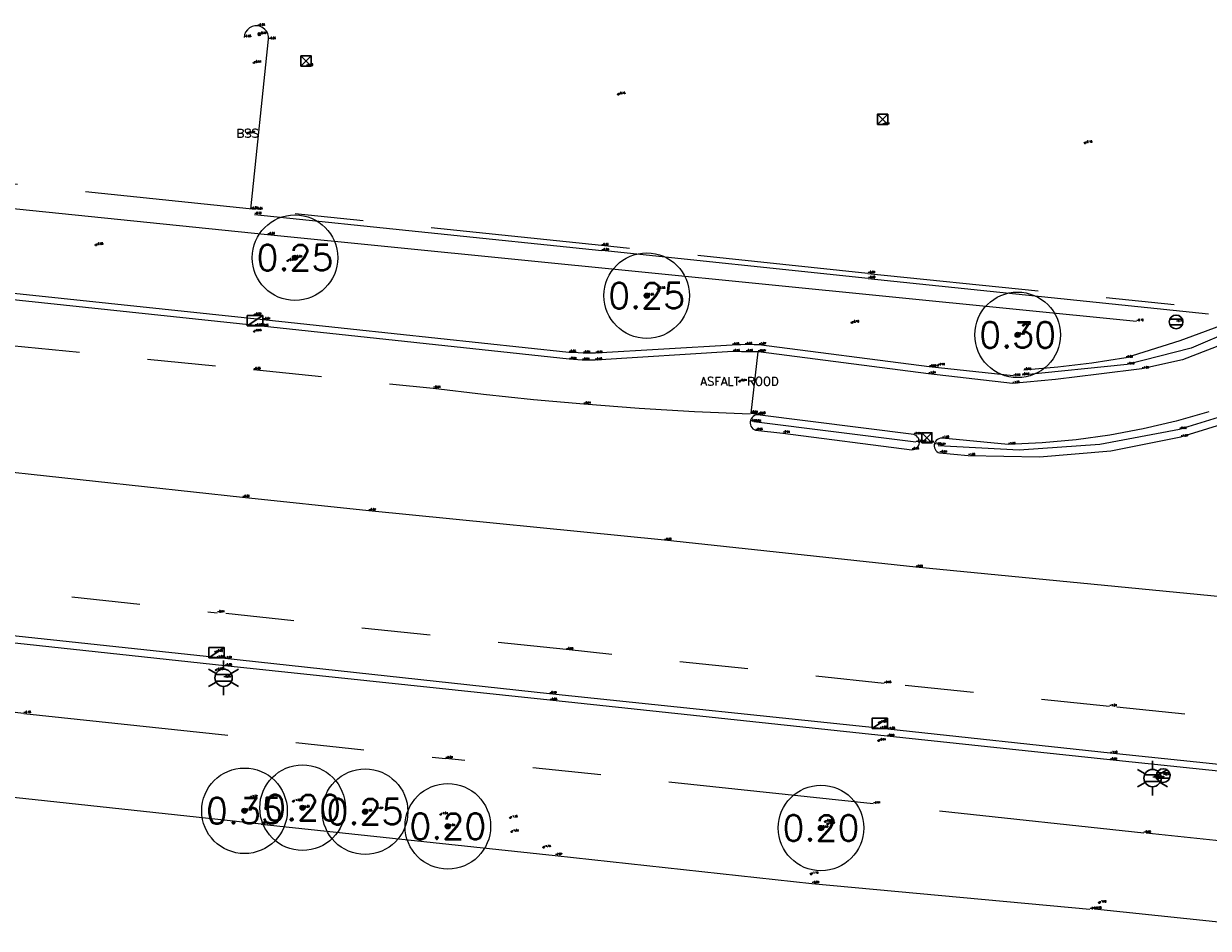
# Model space of a CAD drawing. Header units: metres. Extents: x 110598 to 111426, y 426464 to 427070.
# Tile 17 of 47: x 110885 to 110919, y 426752 to 426778. Entities that reach past the tile are written whole.
import ezdxf
from ezdxf.enums import TextEntityAlignment as Align

# ---------------------------------------------------------------- set-up
doc = ezdxf.new("R2010")
doc.units = ezdxf.units.M
doc.header["$MEASUREMENT"] = 0
for name, pattern in [('AM-AS', [16, 10, -2, 2, -2]), ('VH-OPSLUITBAND_60X200', [12, 6, -2, 2, -2]), ('VH-TROTTOIRBAND_130-150', [15, 5, -2, 2, -2, 2, -2]), ('VH-TROTTOIRBAND_180-200', [20, 10, -2, 2, -2, 2, -2]), ('VH-TROTTOIRBAND_280-300', [26, 12, -2, 4, -2, 4, -2]), ('XX-HIDDEN', [4, 2, -2])]:
    doc.linetypes.add(name, pattern=pattern)
for name, color, linetype, lineweight in [('B-GV-GR-BOOM-S', 90, 'Continuous', 13), ('B-GV-GR-BOOM_DIAMETER-T', 96, 'Continuous', 0), ('B-OI-RI-GWA_KOLK-S', 30, 'Continuous', 30), ('B-WA-OB-BESCHOEIING-G', 7, 'OB-BESCHOEIING', 13), ('B-WA-WH-WATER_GRENS-G', 142, 'Continuous', 0), ('B-WE-AM-AS-G', 10, 'AM-AS', 13), ('B-WE-IE-MEUBILAIR_WEGMEUBILAIR-S', 4, 'Continuous', 30), ('B-WE-IE-TERREINAFSCHEIDING_KUNSTMATIG_HEKWERK-G', 22, 'IE-TERREINAFSCHEIDING-KUNSTMATIG', 13), ('B-WE-VH-KANTOPSLUITING_ACHTERKANTBAND-G', 50, 'Continuous', 13), ('B-WE-VH-KANTOPSLUITING_OPSLUITBAND_60X200-G', 150, 'VH-OPSLUITBAND_60X200', 13), ('B-WE-VH-KANTOPSLUITING_TROTTOIRBAND_130 150-G', 210, 'VH-TROTTOIRBAND_130-150', 13), ('B-WE-VH-KANTOPSLUITING_TROTTOIRBAND_180 200-G', 200, 'VH-TROTTOIRBAND_180-200', 13), ('B-WE-VH-KANTOPSLUITING_TROTTOIRBAND_RWS-G', 181, 'VH-TROTTOIRBAND_280-300', 13), ('B-WE-VH-MATERIAALGRENS-G', 52, 'XX-HIDDEN', 13), ('DTM-Meetpunt', 40, 'Continuous', 0), ('mp', 7, 'Continuous', 0), ('X-XX-AL-HOOGTELABEL-S', 2, 'Continuous', 0), ('X-XX-AL-TEXT-T', 2, 'Continuous', 0)]:
    doc.layers.add(name, color=color, linetype=linetype, lineweight=lineweight)
doc.styles.add('LBD', font='txt.shx')
doc.styles.add('NLCS-ISO', font='arial.ttf')
doc.styles.add('null', font='NLCS.shx')
doc.styles.get("Standard").update_dxf_attribs({"font": 'txt.shx'})
doc.linetypes.add('IE-TERREINAFSCHEIDING-KUNSTMATIG', pattern='A,4,["R",null,S=0.7500000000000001,R=90,X=0,Y=0],4,-2', length=10)
doc.linetypes.add('OB-BESCHOEIING', pattern='A,30,-5,["^A",null,S=1,R=0,X=0,Y=0],-5', length=40)

# ---------------------------------------------------------------- blocks, each defined once
blk = doc.blocks.new('MP')
at = {"layer": 'mp', "color": 0, "linetype": 'ByBlock', "lineweight": -2, "elevation": -0.036, "flags": 128}
blk.add_lwpolyline([(-0.005000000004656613, -0.008660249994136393), (-0.01000000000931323, 0), (-0.005000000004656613, 0.008660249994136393), (0.005000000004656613, 0.008660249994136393), (0.01000000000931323, 0), (0.005000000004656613, -0.008660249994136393), (-0.005000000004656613, -0.008660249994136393)], close=True, dxfattribs=at)
blk = doc.blocks.new('SIE-WEG_VERKEERSBORD_ROND-SO')
at = {"color": 0}
for p, q in [((-0.9165151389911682, 0.3999999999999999), (0.9165151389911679, 0.3999999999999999)), ((-0.9165151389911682, -0.3999999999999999), (0.9165151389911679, -0.3999999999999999))]:
    blk.add_line(p, q, dxfattribs=at)
blk.add_circle((0, 0), 1, dxfattribs=at)
blk = doc.blocks.new('B-SRI-KOLK_STRAAT_300X300-SO')
at = {"color": 0}
for p, q in [((-0.7500000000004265, 2.842170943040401e-13), (0.7499999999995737, 1.500000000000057)), ((0.7499999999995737, 2.842170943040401e-13), (-0.7500000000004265, 1.500000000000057))]:
    blk.add_line(p, q, dxfattribs=at)
blk.add_3dface([(-0.7500000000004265, 2.842170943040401e-13), (0.7499999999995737, 2.842170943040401e-13), (0.7499999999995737, 1.500000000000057), (-0.7500000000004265, 1.500000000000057)], dxfattribs=at)
blk = doc.blocks.new('B-SIE-WEG_LICHTMAST-SO')
at = {"color": 0, "ltscale": 0.1}
for p, q in [((8.349587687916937e-10, 1.265625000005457), (1.669846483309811e-09, 2.53125000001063)), ((-1.096064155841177, 0.6328125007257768), (-2.192125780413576, 1.265625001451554)), ((1.096064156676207, 0.6328124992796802), (2.192125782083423, 1.26562499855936)), ((-1.096064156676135, -0.6328124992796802), (-2.192125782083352, -1.26562499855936)), ((-8.349587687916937e-10, -1.265625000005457), (-1.669775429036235e-09, -2.53125000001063)), ((1.096064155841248, -0.6328125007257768), (2.192125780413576, -1.265625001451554))]:
    blk.add_line(p, q, dxfattribs=at)
at = {"color": 0, "flags": 128}
for points in [[(-1.162672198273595, 0.4999999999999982), (1.162672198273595, 0.4999999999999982)], [(-1.162672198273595, -0.4999999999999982), (1.162672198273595, -0.4999999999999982)]]:
    blk.add_lwpolyline(points, dxfattribs=at)
at = {"color": 0, "ltscale": 0.1}
blk.add_circle((0, 0), 1.265625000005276, dxfattribs=at)
at = {"color": 0, "style": 'NLCS-ISO'}
blk.add_attdef('TYPE', text='', height=1.8, dxfattribs=at).set_placement((1.669846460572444e-09, 2.53125000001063), align=Align.BOTTOM_CENTER)
blk = doc.blocks.new('B-SRI-KOLK_TROTTOIR-SO')
at = {"color": 0}
blk.add_line((-1.124999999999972, 0), (1.124999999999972, 1.499999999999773), dxfattribs=at)
blk.add_3dface([(-1.124999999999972, 0), (1.124999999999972, 0), (1.124999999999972, 1.499999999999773), (-1.124999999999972, 1.499999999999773)], dxfattribs=at)
blk = doc.blocks.new('SGR-BOOM_01')
at = {"ltscale": 0.1}
h = blk.add_hatch(color=0, dxfattribs=at)
edge = h.paths.add_edge_path()
edge.add_arc((7.366995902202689e-12, -5.115907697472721e-12), 0.15, 0, 360)
at = {"color": 0}
for centre, radius in [((0, 0), 2.5), ((7.366995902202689e-12, -5.115907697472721e-12), 0.04499999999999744)]:
    blk.add_circle(centre, radius, dxfattribs=at)
at = {"color": 0, "ltscale": 0.1}
blk.add_circle((7.366995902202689e-12, -5.115907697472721e-12), 0.15, dxfattribs=at)
blk = doc.blocks.new('SIE-WEG_PAAL_ALGEMEEN_TYPE_01-SO')
h = blk.add_hatch(color=0)
edge = h.paths.add_edge_path()
edge.add_arc((2.273736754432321e-16, 0), 0.1875, 0, 360)
at = {"color": 0, "ltscale": 0.5}
blk.add_circle((2.273736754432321e-16, 0), 0.1875, dxfattribs=at)

msp = doc.modelspace()

# ---------------------------------------------------------------- linework, layer by layer
at = {"layer": 'B-WA-OB-BESCHOEIING-G'}
msp.add_polyline3d([(110915.813, 426752.557, -2.082), (110922.231, 426751.883, -2.033), (110929.175, 426751.174, -2.064), (110930.995, 426751.064, -2.041)], dxfattribs=at)
at = {"layer": 'B-WA-WH-WATER_GRENS-G', "extrusion": (0.009673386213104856, 0.0901128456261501, 0.9958845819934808), "elevation": 39526.71895302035, "flags": 128}
msp.add_lwpolyline([(-64708.62840069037, -434358.3875451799), (-64686.22888664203, -434358.3927580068), (-64658.68750015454, -434358.2992747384), (-64645.73878222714, -434358.334893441), (-64640.08425015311, -434358.3459264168), (-64622.106497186, -434358.3654775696)], dxfattribs=at)
at = {"layer": 'B-WA-WH-WATER_GRENS-G'}
msp.add_polyline3d([(110891.469, 426755.034, -2.096), (110900.055, 426754.122, -2.074), (110907.56, 426753.305, -2.089), (110915.679, 426752.547, -2.09), (110915.679, 426752.547, -2.09)], dxfattribs=at)
at = {"layer": 'B-WE-AM-AS-G'}
msp.add_polyline3d([(110920.177, 426761.611, -0.9700000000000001), (110910.595, 426762.544, -0.906), (110903.247, 426763.3290000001, -0.8560000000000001), (110894.608, 426764.191, -0.818), (110890.92, 426764.585, -0.8020000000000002), (110883.632, 426765.37, -0.801), (110877.207, 426766.066, -0.8270000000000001), (110870.734, 426766.7640000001, -0.8520000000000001), (110863.577, 426767.539, -0.867), (110858.401, 426768.02, -0.911)], dxfattribs=at)
at = {"layer": 'B-WE-IE-TERREINAFSCHEIDING_KUNSTMATIG_HEKWERK-G'}
msp.add_polyline3d([(110917.042, 426769.7260000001, -0.6990000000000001), (110891.656, 426772.259, -0.564), (110881.259, 426773.319, -0.564), (110874.622, 426774.086, -0.533), (110874.5650575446, 426774.0889854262, -0.5307500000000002), (110874.5103307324, 426774.1049957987, -0.5285000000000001), (110874.4607577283, 426774.1331715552, -0.52625), (110874.419, 426774.172, -0.524), (110874.3902753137, 426774.2137672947, -0.523), (110874.370717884, 426774.260533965, -0.522), (110874.3611575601, 426774.3103156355, -0.521), (110874.362, 426774.361, -0.52), (110874.737, 426777.018, -0.614)], dxfattribs=at)
at = {"layer": 'B-WE-VH-KANTOPSLUITING_ACHTERKANTBAND-G', "extrusion": (0.002827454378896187, -0.0002951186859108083, 0.9999959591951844), "elevation": 187.0293656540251, "flags": 128}
msp.add_lwpolyline([(110890.8283280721, 426772.9267807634), (110900.9743695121, 426771.8677807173)], dxfattribs=at)
at = {"layer": 'B-WE-VH-KANTOPSLUITING_ACHTERKANTBAND-G', "extrusion": (0.001270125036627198, -0.0001320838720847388, 0.9999991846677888), "elevation": 83.89799449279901, "flags": 128}
msp.add_lwpolyline([(110909.1163029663, 426770.9988043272), (110901.3272965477, 426771.8088043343)], dxfattribs=at)
at = {"layer": 'B-WE-VH-KANTOPSLUITING_ACHTERKANTBAND-G', "extrusion": (0.003780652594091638, -0.000392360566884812, 0.9999927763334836), "elevation": 251.2600727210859, "flags": 128}
msp.add_lwpolyline([(110908.4146380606, 426771.1154345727), (110918.3587106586, 426770.0834344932)], dxfattribs=at)
at = {"layer": 'B-WE-VH-KANTOPSLUITING_ACHTERKANTBAND-G', "extrusion": (0.01370244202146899, -0.001492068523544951, 0.9999050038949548), "elevation": 882.0887604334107, "flags": 128}
msp.add_lwpolyline([(110903.0388349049, 426769.9221893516), (110900.5865992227, 426770.1891896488)], dxfattribs=at)
at = {"layer": 'B-WE-VH-KANTOPSLUITING_ACHTERKANTBAND-G', "extrusion": (0.007064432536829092, -0.0008871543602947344, 0.9999746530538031), "elevation": 404.0469772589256, "flags": 128}
msp.add_lwpolyline([(110907.8375174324, 426766.7193939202), (110903.099395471, 426767.3143941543)], dxfattribs=at)
at = {"layer": 'B-WE-VH-KANTOPSLUITING_ACHTERKANTBAND-G', "extrusion": (0.0003875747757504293, -4.196415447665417e-05, 0.9999999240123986), "elevation": 24.19371497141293, "flags": 128}
msp.add_lwpolyline([(110890.3950108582, 426759.6583910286), (110869.99300929, 426761.8673910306)], dxfattribs=at)
at = {"layer": 'B-WE-VH-KANTOPSLUITING_ACHTERKANTBAND-G'}
for points in [[(110891.164, 426773.007, -0.569), (110891.685, 426777.971, -0.659), (110891.682895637, 426778.0504514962, -0.6614285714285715), (110891.6634544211, 426778.127516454, -0.6638571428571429), (110891.6276189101, 426778.1984585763, -0.6662857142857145), (110891.5771264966, 426778.2598384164, -0.6687142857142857), (110891.5144251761, 426778.30868013, -0.6711428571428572), (110891.4425548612, 426778.3426157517, -0.6735714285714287), (110891.365, 426778.36, -0.676), (110891.2816180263, 426778.3595362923, -0.6728571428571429), (110891.2005672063, 426778.3399522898, -0.6697142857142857), (110891.1261726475, 426778.3022930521, -0.6665714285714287), (110891.0624042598, 426778.2485681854, -0.6634285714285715), (110891.0126649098, 426778.181644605, -0.6602857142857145), (110890.9796088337, 426778.1050935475, -0.6571428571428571), (110890.965, 426778.023, -0.654)], [(110911.252, 426766.103, -0.869), (110913.6143101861, 426765.9776321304, -0.898), (110915.9746337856, 426766.1360588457, -0.927), (110918.299, 426766.576, -0.9560000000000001), (110920.2028418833, 426767.1599158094, -0.9756666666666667), (110922.0380810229, 426767.9328769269, -0.9953333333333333), (110923.786, 426768.887, -1.015), (110925.5454610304, 426769.8439092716, -1.029333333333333), (110927.2329375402, 426770.922705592, -1.043666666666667), (110928.84, 426772.118, -1.058), (110930.3521617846, 426773.4178580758, -1.069666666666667), (110931.7691673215, 426774.8208404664, -1.081333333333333), (110933.084, 426776.32, -1.093), (110933.624, 426777.037, -1.09)], [(110910.987, 426768.398, -0.895), (110906.009, 426769.0410000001, -0.868), (110905.8740384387, 426769.0451935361, -0.8666666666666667), (110905.7390265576, 426769.0471937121, -0.8653333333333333), (110905.604, 426769.047, -0.864), (110905.4792779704, 426769.0448715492, -0.8626666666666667), (110905.3546019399, 426769.0408712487, -0.8613333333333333), (110905.23, 426769.035, -0.86), (110901.233, 426768.796, -0.8450000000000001), (110901.1126492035, 426768.7973658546, -0.8443333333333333), (110900.9923132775, 426768.7996992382, -0.8436666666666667), (110900.872, 426768.803, -0.8430000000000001), (110900.7326096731, 426768.8080350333, -0.8443333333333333), (110900.5932723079, 426768.81436855, -0.8456666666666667), (110900.454, 426768.822, -0.8470000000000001), (110891.526, 426769.777, -0.815), (110881.095, 426770.869, -0.814), (110871.111, 426771.924, -0.862), (110863.668, 426772.701, -0.862), (110857.732, 426773.337, -0.8370000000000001), (110857.791, 426773.925, -0.8530000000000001)], [(110927.284, 426773.994, -0.933), (110925.4103230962, 426772.6496825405, -0.904), (110923.4420371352, 426771.4481398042, -0.875), (110921.39, 426770.396, -0.8460000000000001), (110919.8686557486, 426769.7349225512, -0.8496666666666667), (110918.3141767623, 426769.1560384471, -0.8533333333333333), (110916.731, 426768.661, -0.8570000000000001), (110915.7423390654, 426768.5100382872, -0.8793333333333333), (110914.7493289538, 426768.3909971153, -0.9016666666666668), (110913.753, 426768.304, -0.924)], [(110928.972, 426756.6770000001, -1.082), (110928.9355237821, 426756.7481012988, -1.086333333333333), (110928.881990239, 426756.8074314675, -1.090666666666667), (110928.815, 426756.8510000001, -1.095), (110928.7442024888, 426756.8748605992, -1.094666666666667), (110928.6697433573, 426756.8809805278, -1.094333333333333), (110928.596, 426756.869, -1.094), (110928.135, 426756.721, -1.091), (110927.253667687, 426756.4991192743, -1.079333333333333), (110926.3601637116, 426756.3329015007, -1.067666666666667), (110925.458, 426756.223, -1.056), (110924.5386348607, 426756.1695227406, -1.047333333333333), (110923.6177293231, 426756.1745294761, -1.038666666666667), (110922.699, 426756.238, -1.03), (110916.264, 426756.911, -0.9880000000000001), (110909.756, 426757.6010000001, -0.931), (110899.903, 426758.6550000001, -0.875), (110890.403, 426759.657, -0.876)]]:
    msp.add_polyline3d(points, dxfattribs=at)
at = {"layer": 'B-WE-VH-KANTOPSLUITING_OPSLUITBAND_60X200-G', "extrusion": (0.005134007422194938, -0.0005485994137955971, 0.9999866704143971), "elevation": 334.3846582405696}
msp.add_lwpolyline([(110883.0696352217, 426758.517662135), (110895.3948013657, 426757.2006619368)], dxfattribs=at)
at = {"layer": 'B-WE-VH-KANTOPSLUITING_OPSLUITBAND_60X200-G', "extrusion": (0.005143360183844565, -0.0005453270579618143, 0.9999866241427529), "elevation": 336.8183507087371}
msp.add_lwpolyline([(110907.8866483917, 426755.8751308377), (110895.3894793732, 426757.2001310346)], dxfattribs=at)
at = {"layer": 'B-WE-VH-KANTOPSLUITING_OPSLUITBAND_60X200-G'}
for points in [[(110884.527, 426758.27, -0.778), (110869.581, 426759.898, -0.8280000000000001), (110855.934, 426761.312, -0.8320000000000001), (110852.116, 426761.714, -0.8520000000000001), (110827.406, 426764.35, -0.8090000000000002), (110820.169, 426765.111, -0.8320000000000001), (110808.61, 426766.3290000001, -0.8420000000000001)], [(110929.603, 426755.028, -1.106), (110928.6059767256, 426754.7353639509, -1.082666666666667), (110927.5938769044, 426754.5001083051, -1.059333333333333), (110926.57, 426754.323, -1.036), (110925.4814479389, 426754.1998764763, -1.020333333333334), (110924.3874598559, 426754.1424738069, -1.004666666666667), (110923.292, 426754.151, -0.9890000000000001), (110917.254, 426754.774, -0.9520000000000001), (110909.349, 426755.6280000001, -0.907)]]:
    msp.add_polyline3d(points, dxfattribs=at)
at = {"layer": 'B-WE-VH-KANTOPSLUITING_TROTTOIRBAND_130 150-G', "extrusion": (0.004178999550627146, -0.0004255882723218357, 0.99999117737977), "elevation": 281.1736938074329}
msp.add_lwpolyline([(110908.2294054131, 426771.2893137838), (110918.1764940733, 426770.276313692)], dxfattribs=at)
at = {"layer": 'B-WE-VH-KANTOPSLUITING_TROTTOIRBAND_130 150-G'}
msp.add_polyline3d([(110909.195, 426771.131, -0.6870000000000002), (110901.409, 426771.94, -0.663), (110891.303, 426772.993, -0.66), (110875.133, 426774.699, -0.63)], dxfattribs=at)
at = {"layer": 'B-WE-VH-KANTOPSLUITING_TROTTOIRBAND_180 200-G', "extrusion": (0.009337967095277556, 0.0009447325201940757, 0.9999559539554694), "elevation": 1437.956275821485}
msp.add_lwpolyline([(110911.9470428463, 426767.2969650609), (110908.8729060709, 426766.985964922)], dxfattribs=at)
at = {"layer": 'B-WE-VH-KANTOPSLUITING_TROTTOIRBAND_180 200-G'}
for points in [[(110910.968, 426768.199, -1.043), (110906.003, 426768.833, -0.9680000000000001), (110905.8780043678, 426768.8355635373, -0.9650000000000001), (110905.7530042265, 426768.8378968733, -0.9620000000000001), (110905.628, 426768.8400000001, -0.9590000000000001), (110905.5006698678, 426768.8419055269, -0.9603333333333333), (110905.3733363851, 426768.8435721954, -0.9616666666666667), (110905.246, 426768.845, -0.9630000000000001), (110901.221, 426768.592, -0.9480000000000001), (110901.0966466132, 426768.5918352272, -0.9460000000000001), (110900.9723042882, 426768.5935020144, -0.9440000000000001), (110900.848, 426768.597, -0.9420000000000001), (110900.7215614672, 426768.6024392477, -0.9416666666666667), (110900.5952186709, 426768.6097731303, -0.9413333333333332), (110900.469, 426768.619, -0.9410000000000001), (110891.473, 426769.585, -0.9610000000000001), (110881.046, 426770.694, -0.924)], [(110921.482, 426770.238, -1.043), (110920.0755885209, 426769.5646329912, -1.058), (110918.6459778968, 426768.9420337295, -1.073), (110916.774, 426768.4650000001, -0.9630000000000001)], [(110921.2262632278, 426769.8974705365, -1.126), (110919.8445491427, 426769.170831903, -1.141), (110918.3902411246, 426768.601504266, -1.156), (110917.1984870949, 426768.3431185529, -1.088)], [(110917.1984870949, 426768.3431185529, -1.088), (110915.9402730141, 426768.1823333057, -1.086), (110914.6805834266, 426768.0302903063, -1.084), (110913.417, 426767.915, -1.082), (110910.968, 426768.199, -1.043)], [(110928.087, 426756.903, -1.204), (110927.2043195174, 426756.6855360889, -1.189666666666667), (110926.3098343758, 426756.5233272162, -1.175333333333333), (110925.407, 426756.417, -1.161), (110924.5139181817, 426756.3673225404, -1.151666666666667), (110923.6194697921, 426756.3723287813, -1.142333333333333), (110922.727, 426756.432, -1.133), (110916.278, 426757.1060000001, -1.103), (110909.775, 426757.807, -1.079), (110899.89, 426758.846, -0.993), (110890.402, 426759.875, -1.01), (110870.028, 426762.066, -1.001)]]:
    msp.add_polyline3d(points, dxfattribs=at)
at = {"layer": 'B-WE-VH-KANTOPSLUITING_TROTTOIRBAND_RWS-G'}
msp.add_polyline3d([(110906.708, 426766.462, -0.9420000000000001), (110910.476, 426765.974, -0.9830000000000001), (110910.5234754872, 426765.9795605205, -0.9855714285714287), (110910.5687397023, 426765.9949225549, -0.9881428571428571), (110910.6097925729, 426766.0194073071, -0.9907142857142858), (110910.6448201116, 426766.0519328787, -0.9932857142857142), (110910.67227457, 426766.0910620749, -0.9958571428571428), (110910.6909428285, 426766.1350659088, -0.9984285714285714), (110910.7, 426766.182, -1.001), (110910.6994173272, 426766.2266686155, -0.9992857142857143), (110910.6901130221, 426766.270361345, -0.9975714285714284), (110910.6724461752, 426766.3113919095, -0.9958571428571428), (110910.6470986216, 426766.3481767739, -0.9941428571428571), (110910.615048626, 426766.3792962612, -0.9924285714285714), (110910.5775331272, 426766.4035493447, -0.9907142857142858), (110910.536, 426766.42, -0.9890000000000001), (110905.974, 426766.999, -0.9540000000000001), (110905.928831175, 426766.9915712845, -0.9521428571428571), (110905.8859664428, 426766.9755081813, -0.9502857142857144), (110905.8470394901, 426766.951422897, -0.9484285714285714), (110905.8135339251, 426766.9202333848, -0.9465714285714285), (110905.7867267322, 426766.8831283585, -0.9447142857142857), (110905.7676396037, 426766.8415219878, -0.9428571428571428), (110905.757, 426766.797, -0.9410000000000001), (110905.7552101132, 426766.7513113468, -0.9417142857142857), (110905.7623213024, 426766.7061440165, -0.9424285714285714), (110905.7780631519, 426766.6632155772, -0.9431428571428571), (110905.8018370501, 426766.6241584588, -0.9438571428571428), (110905.8327389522, 426766.5904578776, -0.9445714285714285), (110905.8695937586, 426766.5633953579, -0.9452857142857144), (110905.911, 426766.544, -0.9460000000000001)], close=True, dxfattribs=at)
msp.add_polyline3d([(110919.162, 426767.0790000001, -1.091), (110918.2055330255, 426766.8115006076, -1.076), (110917.238049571, 426766.5870885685, -1.061), (110916.261489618, 426766.4062138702, -1.046), (110915.2778113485, 426766.2692391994, -1.031), (110914.288987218, 426766.1764392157, -1.016), (110913.297, 426766.1280000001, -1.001), (110911.362, 426766.313, -0.996), (110911.3151947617, 426766.310275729, -0.9962857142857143), (110911.2700454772, 426766.2976387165, -0.9965714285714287), (110911.2286267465, 426766.2756696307, -0.996857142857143), (110911.1928417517, 426766.2453779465, -0.9971428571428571), (110911.1643348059, 426766.2081555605, -0.9974285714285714), (110911.1444157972, 426766.1657128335, -0.9977142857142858), (110911.134, 426766.12, -0.998), (110911.1333077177, 426766.0759241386, -0.996857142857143), (110911.1414675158, 426766.0326046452, -0.9957142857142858), (110911.1581479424, 426765.9918011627, -0.9945714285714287), (110911.1826714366, 426765.9551711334, -0.9934285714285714), (110911.2140418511, 426765.9242024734, -0.9922857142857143), (110911.2509849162, 426765.9001531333, -0.9911428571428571), (110911.292, 426765.884, -0.9900000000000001), (110912.124, 426765.806, -0.998), (110914.2121911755, 426765.7658443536, -1.021333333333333), (110916.2927626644, 426765.9485384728, -1.044666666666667), (110918.342, 426766.352, -1.068), (110920.2745815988, 426766.9488034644, -1.088)], dxfattribs=at)
at = {"layer": 'B-WE-VH-MATERIAALGRENS-G', "extrusion": (0.03294700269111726, 0.0134681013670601, 0.9993663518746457), "elevation": 9400.81221519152}
msp.add_lwpolyline([(353072.1452147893, -263976.2508379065), (353070.5683142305, -263975.3798915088), (353070.4544821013, -263975.5765568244)], dxfattribs=at)
at = {"layer": 'B-WE-VH-MATERIAALGRENS-G', "extrusion": (-0.001372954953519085, 0.0001491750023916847, 0.9999990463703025), "elevation": -89.49412143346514}
msp.add_lwpolyline([(110869.9222181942, 426763.4220987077), (110890.0782376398, 426761.2320986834)], dxfattribs=at)
at = {"layer": 'B-WE-VH-MATERIAALGRENS-G'}
for points in [[(110848.725, 426774.845, -0.932), (110848.374, 426773.196, -0.929), (110854.389, 426772.127, -0.916), (110862.715, 426771.259, -0.934), (110870.702, 426770.42, -0.926), (110876.992, 426769.7800000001, -0.893), (110884.164, 426769.021, -0.88), (110891.24, 426768.3180000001, -0.881), (110896.496, 426767.774, -0.907), (110897.9584264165, 426767.6000382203, -0.909), (110899.4231931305, 426767.4470277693, -0.911), (110900.89, 426767.315, -0.913), (110902.5100885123, 426767.1937281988, -0.9246666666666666), (110904.1318899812, 426767.0980535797, -0.9363333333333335), (110905.755, 426767.028, -0.9480000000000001)], [(110931.258, 426759.877, -1.151), (110930.1940709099, 426759.183565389, -1.140666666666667), (110929.0597286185, 426758.6125450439, -1.130333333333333), (110927.869, 426758.171, -1.12), (110926.0843548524, 426757.7731645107, -1.105333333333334), (110924.2590920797, 426757.6652423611, -1.090666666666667), (110922.44, 426757.85, -1.076), (110916.255, 426758.472, -1.036), (110909.666, 426759.149, -0.9780000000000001), (110900.379, 426760.134, -0.929), (110890.184, 426761.214, -0.909)]]:
    msp.add_polyline3d(points, dxfattribs=at)

# ---------------------------------------------------------------- block references
at = {"layer": 'B-GV-GR-BOOM-S', "xscale": 0.5, "yscale": 0.5, "zscale": 0.5}
for p in [(110892.454, 426771.588, -0.691), (110902.732, 426770.479, -0.645), (110913.569, 426769.333, -0.647), (110890.978, 426755.425, -1.583), (110892.676, 426755.5140000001, -1.599), (110894.503, 426755.399, -1.647), (110896.92, 426754.971, -1.594), (110907.824, 426754.923, -0.994)]:
    msp.add_blockref('SGR-BOOM_01', p, dxfattribs=at)
at = {"layer": 'B-OI-RI-GWA_KOLK-S', "xscale": 0.1999999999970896, "yscale": 0.1999999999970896, "zscale": 0.1999999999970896}
for name, p in [('B-SRI-KOLK_STRAAT_300X300-SO', (110892.779, 426777.187, -0.796)), ('B-SRI-KOLK_STRAAT_300X300-SO', (110909.623, 426775.478, -0.814)), ('B-SRI-KOLK_TROTTOIR-SO', (110891.286, 426769.595, -0.9790000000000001)), ('B-SRI-KOLK_STRAAT_300X300-SO', (110910.918, 426766.173, -1.006)), ('B-SRI-KOLK_TROTTOIR-SO', (110890.162, 426759.894, -1.022)), ('B-SRI-KOLK_TROTTOIR-SO', (110909.542, 426757.83, -1.081))]:
    msp.add_blockref(name, p, dxfattribs=at)
at = {"layer": 'B-WE-IE-MEUBILAIR_WEGMEUBILAIR-S', "xscale": 0.1999999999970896, "yscale": 0.1999999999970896, "zscale": 0.1999999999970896}
for name, p in [('SIE-WEG_PAAL_ALGEMEEN_TYPE_01-SO', (110891.412, 426778.119, -0.6850000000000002)), ('SIE-WEG_VERKEERSBORD_ROND-SO', (110918.202, 426769.71, -0.734)), ('B-SIE-WEG_LICHTMAST-SO', (110890.3669356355, 426759.3113880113, -0.9075000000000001)), ('B-SIE-WEG_LICHTMAST-SO', (110917.512, 426756.38, -0.9660000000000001)), ('SIE-WEG_VERKEERSBORD_ROND-SO', (110917.826, 426756.456, -0.93))]:
    msp.add_blockref(name, p, dxfattribs=at)
at = {"layer": 'DTM-Meetpunt', "xscale": 2.5, "yscale": 2.5, "zscale": 2.5}
for p in [(110891.256, 426777.281, -0.644), (110901.9, 426776.362, -0.749), (110891.071, 426775.222, -0.5740000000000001), (110915.542, 426774.938, -0.776), (110886.642, 426771.961, -0.645), (110892.242, 426771.496, -0.54), (110903.064, 426770.671, -0.5820000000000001), (110891.263, 426769.91, -0.818), (110891.263, 426769.432, -0.931), (110908.729, 426769.691, -0.7010000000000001), (110913.738, 426769.612, -0.637), (110911.238, 426768.438, -0.9), (110905.444, 426767.975, -0.9440000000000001), (110890.141, 426760.065, -0.9640000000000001), (110890.15, 426759.533, -0.876), (110909.531, 426758.001, -1.03), (110909.511, 426757.473, -0.9400000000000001), (110917.646, 426756.368, -0.9670000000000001), (110891.149, 426755.814, -1.524), (110892.407, 426755.7, -1.558), (110894.824, 426755.464, -1.565), (110896.713, 426755.315, -1.514), (110898.747, 426755.221, -1.382), (110907.948, 426755.108, -0.9880000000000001), (110908.018, 426755.037, -0.992), (110898.782, 426754.81, -1.529), (110899.718, 426754.357, -1.725), (110907.537, 426753.576, -1.788), (110915.957, 426752.741, -1.924)]:
    msp.add_blockref('MP', p, dxfattribs=at)

# ---------------------------------------------------------------- texts
at = {"layer": 'B-GV-GR-BOOM-S'}
for s, p in [('-0.69', (110892.454, 426771.588)), ('-0.65', (110902.732, 426770.479)), ('-0.65', (110913.569, 426769.333)), ('-1.60', (110892.676, 426755.5140000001)), ('-1.58', (110890.978, 426755.425)), ('-1.65', (110894.503, 426755.399)), ('-1.59', (110896.92, 426754.9710000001)), ('-0.99', (110907.824, 426754.923))]:
    msp.add_text(s, height=0.05, dxfattribs=at).set_placement(p, align=Align.BOTTOM_LEFT)
at = {"layer": 'B-GV-GR-BOOM_DIAMETER-T', "linetype": 'Continuous', "style": 'LBD'}
for s, p in [('0.25', (110892.454, 426771.588, -0.691)), ('0.25', (110902.732, 426770.479, -0.645)), ('0.30', (110913.569, 426769.333, -0.647)), ('0.20', (110892.676, 426755.5140000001, -1.599)), ('0.35', (110890.978, 426755.425, -1.583)), ('0.25', (110894.503, 426755.399, -1.647)), ('0.20', (110896.92, 426754.971, -1.594)), ('0.20', (110907.824, 426754.923, -0.994))]:
    msp.add_text(s, height=0.75, dxfattribs=at).set_placement(p, align=Align.MIDDLE_CENTER)
at = {"layer": 'B-OI-RI-GWA_KOLK-S'}
for s, p in [('-0.80', (110892.779, 426777.187)), ('-0.81', (110909.623, 426775.478)), ('-0.98', (110891.286, 426769.595)), ('-1.01', (110910.918, 426766.173)), ('-1.02', (110890.162, 426759.894)), ('-1.08', (110909.542, 426757.8300000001))]:
    msp.add_text(s, height=0.05, dxfattribs=at).set_placement(p, align=Align.BOTTOM_LEFT)
at = {"layer": 'B-WA-OB-BESCHOEIING-G'}
msp.add_text('-2.08', height=0.05, dxfattribs=at).set_placement((110915.813, 426752.557), align=Align.BOTTOM_LEFT)
at = {"layer": 'B-WA-WH-WATER_GRENS-G'}
for s, p in [('-2.10', (110891.469, 426755.034)), ('-2.07', (110900.055, 426754.122)), ('-2.09', (110907.56, 426753.305)), ('-2.09', (110915.679, 426752.5470000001))]:
    msp.add_text(s, height=0.05, dxfattribs=at).set_placement(p, align=Align.BOTTOM_LEFT)
at = {"layer": 'B-WE-AM-AS-G'}
for s, p in [('-0.80', (110890.92, 426764.5850000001)), ('-0.82', (110894.608, 426764.191)), ('-0.86', (110903.247, 426763.3290000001)), ('-0.91', (110910.595, 426762.544))]:
    msp.add_text(s, height=0.05, dxfattribs=at).set_placement(p, align=Align.BOTTOM_LEFT)
at = {"layer": 'B-WE-IE-MEUBILAIR_WEGMEUBILAIR-S'}
for s, p in [('-0.69', (110891.412, 426778.119)), ('-0.73', (110918.202, 426769.7100000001)), ('-0.85', (110890.3669356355, 426759.3113880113)), ('-0.97', (110917.512, 426756.38)), ('-0.93', (110917.826, 426756.456))]:
    msp.add_text(s, height=0.05, dxfattribs=at).set_placement(p, align=Align.BOTTOM_LEFT)
at = {"layer": 'B-WE-IE-TERREINAFSCHEIDING_KUNSTMATIG_HEKWERK-G'}
for s, p in [('-0.56', (110891.656, 426772.2590000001)), ('-0.70', (110917.042, 426769.7260000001))]:
    msp.add_text(s, height=0.05, dxfattribs=at).set_placement(p, align=Align.BOTTOM_LEFT)
at = {"layer": 'B-WE-VH-KANTOPSLUITING_ACHTERKANTBAND-G'}
for s, p in [('-0.68', (110891.365, 426778.36)), ('-0.65', (110890.965, 426778.023)), ('-0.66', (110891.685, 426777.9710000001)), ('-0.57', (110891.164, 426773.007)), ('-0.56', (110891.27, 426772.853)), ('-0.59', (110901.416, 426771.794)), ('-0.60', (110909.205, 426770.984)), ('-0.81', (110891.526, 426769.777)), ('-0.86', (110905.23, 426769.035)), ('-0.86', (110905.604, 426769.0470000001)), ('-0.87', (110906.009, 426769.0410000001)), ('-0.85', (110900.454, 426768.822)), ('-0.84', (110900.872, 426768.8030000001)), ('-0.85', (110901.233, 426768.796)), ('-0.86', (110916.731, 426768.6610000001)), ('-0.90', (110910.987, 426768.398)), ('-0.92', (110913.753, 426768.304)), ('-0.93', (110913.439, 426768.131)), ('-0.83', (110905.861, 426766.788)), ('-0.96', (110918.299, 426766.576)), ('-0.87', (110910.599, 426766.1930000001)), ('-0.87', (110911.252, 426766.103)), ('-0.88', (110890.403, 426759.657)), ('-0.88', (110899.903, 426758.6550000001)), ('-0.93', (110909.756, 426757.6010000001)), ('-0.99', (110916.264, 426756.9110000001))]:
    msp.add_text(s, height=0.05, dxfattribs=at).set_placement(p, align=Align.BOTTOM_LEFT)
at = {"layer": 'B-WE-VH-KANTOPSLUITING_OPSLUITBAND_60X200-G'}
for s, p in [('-0.78', (110884.527, 426758.2700000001)), ('-0.84', (110896.852, 426756.953)), ('-0.91', (110909.349, 426755.6280000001)), ('-0.95', (110917.254, 426754.774))]:
    msp.add_text(s, height=0.05, dxfattribs=at).set_placement(p, align=Align.BOTTOM_LEFT)
at = {"layer": 'B-WE-VH-KANTOPSLUITING_TROTTOIRBAND_130 150-G'}
for s, p in [('-0.66', (110891.303, 426772.9930000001)), ('-0.66', (110901.409, 426771.94)), ('-0.69', (110909.195, 426771.131))]:
    msp.add_text(s, height=0.05, dxfattribs=at).set_placement(p, align=Align.BOTTOM_LEFT)
at = {"layer": 'B-WE-VH-KANTOPSLUITING_TROTTOIRBAND_180 200-G'}
for s, p in [('-0.96', (110891.473, 426769.5850000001)), ('-0.94', (110900.469, 426768.619)), ('-0.96', (110905.246, 426768.845)), ('-0.96', (110905.628, 426768.8400000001)), ('-0.97', (110906.003, 426768.833)), ('-0.94', (110900.848, 426768.597)), ('-0.95', (110901.221, 426768.592)), ('-0.96', (110916.774, 426768.4650000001)), ('-1.09', (110917.1984870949, 426768.3431185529)), ('-1.04', (110910.968, 426768.1990000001)), ('-0.93', (110913.7, 426768.154)), ('-1.08', (110913.417, 426767.915)), ('-1.01', (110890.402, 426759.875)), ('-0.99', (110899.89, 426758.8460000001)), ('-1.08', (110909.775, 426757.807)), ('-1.10', (110916.278, 426757.1060000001))]:
    msp.add_text(s, height=0.05, dxfattribs=at).set_placement(p, align=Align.BOTTOM_LEFT)
at = {"layer": 'B-WE-VH-KANTOPSLUITING_TROTTOIRBAND_RWS-G'}
for s, p in [('-0.95', (110905.974, 426766.999)), ('-0.94', (110905.757, 426766.7970000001)), ('-0.95', (110905.911, 426766.544)), ('-0.94', (110906.708, 426766.462)), ('-0.99', (110910.536, 426766.42)), ('-1.00', (110911.362, 426766.3130000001)), ('-1.07', (110918.342, 426766.3520000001)), ('-0.98', (110910.476, 426765.974)), ('-1.00', (110910.7, 426766.182)), ('-1.00', (110911.134, 426766.12)), ('-0.99', (110911.292, 426765.8840000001)), ('-1.00', (110913.297, 426766.1280000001)), ('-1.00', (110912.124, 426765.806))]:
    msp.add_text(s, height=0.05, dxfattribs=at).set_placement(p, align=Align.BOTTOM_LEFT)
at = {"layer": 'B-WE-VH-MATERIAALGRENS-G'}
for s, p in [('-0.97', (110905.981, 426768.836)), ('-0.88', (110891.24, 426768.3180000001)), ('-0.91', (110896.496, 426767.774)), ('-0.91', (110900.89, 426767.315)), ('-0.95', (110905.755, 426767.028)), ('-0.94', (110905.772, 426767.0470000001)), ('-0.95', (110905.997, 426767.016)), ('-0.91', (110890.184, 426761.214)), ('-0.93', (110900.379, 426760.1340000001)), ('-0.98', (110909.666, 426759.149)), ('-1.04', (110916.255, 426758.472))]:
    msp.add_text(s, height=0.05, dxfattribs=at).set_placement(p, align=Align.BOTTOM_LEFT)
at = {"layer": 'X-XX-AL-HOOGTELABEL-S'}
for s, p in [('-0.64', (110891.256, 426777.2810000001)), ('-0.75', (110901.9, 426776.3620000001)), ('-0.57', (110891.071, 426775.222)), ('-0.78', (110915.542, 426774.9380000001)), ('-0.65', (110886.642, 426771.961)), ('-0.54', (110892.242, 426771.496)), ('-0.58', (110903.064, 426770.671)), ('-0.82', (110891.263, 426769.91)), ('-0.70', (110908.729, 426769.691)), ('-0.93', (110891.263, 426769.432)), ('-0.64', (110913.738, 426769.6120000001)), ('-0.90', (110911.238, 426768.4380000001)), ('-0.94', (110905.444, 426767.975)), ('-0.96', (110890.141, 426760.065)), ('-0.88', (110890.15, 426759.533)), ('-1.03', (110909.531, 426758.001)), ('-0.94', (110909.511, 426757.473)), ('-0.97', (110917.646, 426756.3680000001)), ('-1.52', (110891.149, 426755.8140000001)), ('-1.56', (110892.407, 426755.7)), ('-1.57', (110894.824, 426755.464)), ('-1.51', (110896.713, 426755.315)), ('-1.38', (110898.747, 426755.2210000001)), ('-1.53', (110898.782, 426754.81)), ('-0.99', (110907.948, 426755.108)), ('-0.99', (110908.018, 426755.037)), ('-1.73', (110899.718, 426754.3570000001)), ('-1.79', (110907.537, 426753.576)), ('-1.92', (110915.957, 426752.741))]:
    msp.add_text(s, height=0.05, dxfattribs=at).set_placement(p, align=Align.BOTTOM_LEFT)
at = {"layer": 'X-XX-AL-TEXT-T', "linetype": 'Continuous', "style": 'LBD'}
for s, p in [('BSS', (110891.071, 426775.222)), ('ASFALT ROOD', (110905.444, 426767.975, -0.9440000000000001))]:
    msp.add_text(s, height=0.25, dxfattribs=at).set_placement(p, align=Align.MIDDLE_CENTER)

doc.saveas('drawing.dxf')
